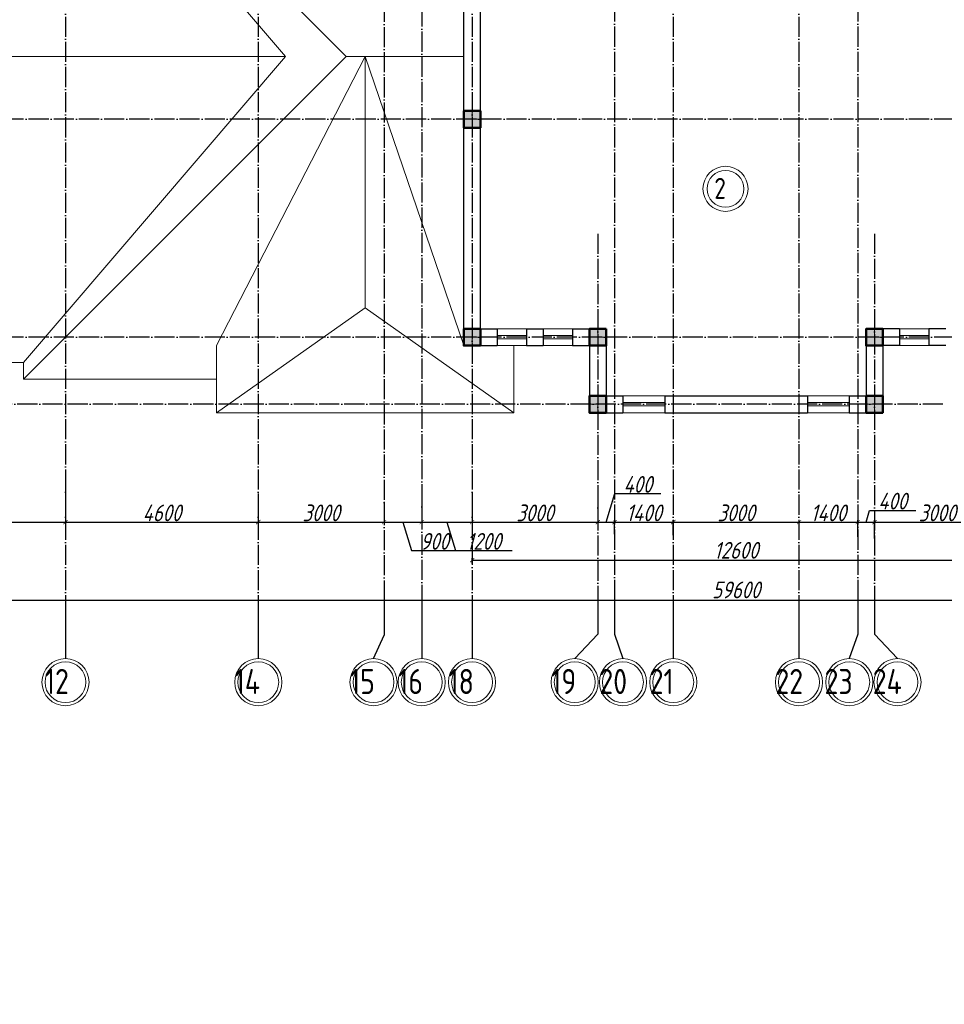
# Model space of a CAD drawing. Extents: x -4445 to 1909585, y 1860 to 289234.
# Tile 63 of 110: x 495824 to 517882, y 191713 to 215206. Entities that reach past the tile are written whole.
import ezdxf

# ---------------------------------------------------------------- set-up
doc = ezdxf.new("R2010")
doc.units = 0
doc.header["$LTSCALE"] = 0.5
doc.header["$MEASUREMENT"] = 0
doc.header["$PDMODE"] = 34
doc.header["$PDSIZE"] = 3
doc.linetypes.add('ACAD_ISO04W100', pattern=[30, 24, -3, 0, -3])
doc.layers.get('0').update_dxf_attribs({"linetype": 'CONTINUOUS', "lineweight": 18})
doc.layers.get('DEFPOINTS').update_dxf_attribs({"color": 2, "linetype": 'CONTINUOUS', "lineweight": 13})
doc.layers.add('kolonn', color=7, linetype='CONTINUOUS')
doc.layers.add('os', color=3, linetype='CONTINUOUS')
doc.styles.add('GOST', font='isocpeur.ttf')
doc.styles.add('Isocpeur', font='isocpeui.ttf', dxfattribs={"height": 250})
doc.styles.get("Standard").update_dxf_attribs({"font": 'spds.shx', "oblique": 15})
doc.dimstyles.new('ISO-25', dxfattribs={"dimtxt": 400, "dimasz": 100, "dimexe": 50, "dimexo": 50, "dimgap": 20, "dimtad": 1, "dimdec": 0, "dimtxsty": 'Standard', "dimblk": 'ARCHTICK', "dimcen": 20, "dimclrd": 1, "dimclre": 1, "dimadec": 0, "dimazin": 0, "dimtfac": 1, "dimtdec": 0, "dimtmove": 0, "dimatfit": 3, "dimldrblk": 'ARCHTICK', "dimfxl": 1, "dimarcsym": 0})

# ---------------------------------------------------------------- blocks, each defined once
blk = doc.blocks.new('ghsdd')
at = {"ltscale": 50}
h = blk.add_hatch(color=256, dxfattribs=at)
h.paths.add_polyline_path([(0, 200), (-200, 200), (-200, 0), (0, 0)])
h.paths.add_polyline_path([(200, 0), (200, 200), (0, 200), (0, 0)])
h.paths.add_polyline_path([(0, 0), (-200, 0), (-200, -200), (0, -200)])
h.paths.add_polyline_path([(0, 0), (0, -200), (200, -200), (200, 0)])
at = {"lineweight": 0}
for p, q in [((0, -374), (0, 374)), ((-374, 0), (374, 0))]:
    blk.add_line(p, q, dxfattribs=at)
at = {"lineweight": 50, "ltscale": 50}
blk.add_lwpolyline([(200, 200), (200, -200), (-200, -200), (-200, 200), (200, 200)], dxfattribs=at)
blk = doc.blocks.new('_ArchTick')
at = {"color": 0, "linetype": 'ByBlock', "const_width": 0.15}
blk.add_lwpolyline([(-0.5, -0.5), (0.5, 0.5)], dxfattribs=at)
blk = doc.blocks.new('*D2636')
at = {"color": 1, "lineweight": -2, "transparency": 16777216}
for p, q in [((492316, 203967), (492316, 203168)), ((496916, 204063), (496916, 203168)), ((492316, 203218), (496916, 203218))]:
    blk.add_line(p, q, dxfattribs=at)
at = {"layer": 'DEFPOINTS', "color": 0, "transparency": 16777216}
for p in [(492316, 204017), (496916, 204113), (496916, 203218)]:
    blk.add_point(p, dxfattribs=at)
at = {"color": 1, "lineweight": -2, "transparency": 16777216, "xscale": 100, "yscale": 100, "zscale": 100, "rotation": 180}
blk.add_blockref('_ArchTick', (492316, 203218), dxfattribs=at)
at = {"color": 1, "lineweight": -2, "transparency": 16777216, "xscale": 100, "yscale": 100, "zscale": 100}
blk.add_blockref('_ArchTick', (496916, 203218), dxfattribs=at)
at = {"color": 0, "transparency": 16777216, "insert": (494616, 203438), "char_height": 400, "attachment_point": 5}
blk.add_mtext('4600', dxfattribs=at)
blk = doc.blocks.new('*D2637')
at = {"color": 1, "lineweight": -2, "transparency": 16777216}
for p, q in [((496916, 204063), (496916, 203168)), ((501516, 203903), (501516, 203168)), ((496916, 203218), (501516, 203218))]:
    blk.add_line(p, q, dxfattribs=at)
at = {"layer": 'DEFPOINTS', "color": 0, "transparency": 16777216}
for p in [(496916, 204113), (501516, 203953), (501516, 203218)]:
    blk.add_point(p, dxfattribs=at)
at = {"color": 1, "lineweight": -2, "transparency": 16777216, "xscale": 100, "yscale": 100, "zscale": 100, "rotation": 180}
blk.add_blockref('_ArchTick', (496916, 203218), dxfattribs=at)
at = {"color": 1, "lineweight": -2, "transparency": 16777216, "xscale": 100, "yscale": 100, "zscale": 100}
blk.add_blockref('_ArchTick', (501516, 203218), dxfattribs=at)
at = {"color": 0, "transparency": 16777216, "insert": (499216, 203438), "char_height": 400, "attachment_point": 5}
blk.add_mtext('4600', dxfattribs=at)
blk = doc.blocks.new('*D2638')
at = {"color": 1, "lineweight": -2, "transparency": 16777216}
for p, q in [((501516, 203903), (501516, 203168)), ((504516, 203703), (504516, 203168)), ((501516, 203218), (504516, 203218))]:
    blk.add_line(p, q, dxfattribs=at)
at = {"layer": 'DEFPOINTS', "color": 0, "transparency": 16777216}
for p in [(501516, 203953), (504516, 203753), (504516, 203218)]:
    blk.add_point(p, dxfattribs=at)
at = {"color": 1, "lineweight": -2, "transparency": 16777216, "xscale": 100, "yscale": 100, "zscale": 100, "rotation": 180}
blk.add_blockref('_ArchTick', (501516, 203218), dxfattribs=at)
at = {"color": 1, "lineweight": -2, "transparency": 16777216, "xscale": 100, "yscale": 100, "zscale": 100}
blk.add_blockref('_ArchTick', (504516, 203218), dxfattribs=at)
at = {"color": 0, "transparency": 16777216, "insert": (503016, 203438), "char_height": 400, "attachment_point": 5}
blk.add_mtext('3000', dxfattribs=at)
blk = doc.blocks.new('*D2639')
at = {"color": 1, "lineweight": -2, "transparency": 16777216}
for p, q in [((504516, 203703), (504516, 203168)), ((505416, 203820), (505416, 203168)), ((504516, 203218), (505416, 203218)), ((504966, 203218), (505170, 202538)), ((505170, 202538), (506272, 202538))]:
    blk.add_line(p, q, dxfattribs=at)
at = {"layer": 'DEFPOINTS', "color": 0, "transparency": 16777216}
for p in [(504516, 203753), (505416, 203870), (505416, 203218)]:
    blk.add_point(p, dxfattribs=at)
at = {"color": 1, "lineweight": -2, "transparency": 16777216, "xscale": 100, "yscale": 100, "zscale": 100, "rotation": 180}
blk.add_blockref('_ArchTick', (504516, 203218), dxfattribs=at)
at = {"color": 1, "lineweight": -2, "transparency": 16777216, "xscale": 100, "yscale": 100, "zscale": 100}
blk.add_blockref('_ArchTick', (505416, 203218), dxfattribs=at)
at = {"color": 0, "transparency": 16777216, "insert": (505721, 202758), "char_height": 400, "attachment_point": 5}
blk.add_mtext('900', dxfattribs=at)
blk = doc.blocks.new('*D2640')
at = {"color": 1, "lineweight": -2, "transparency": 16777216}
for p, q in [((506616, 203937), (506616, 203168)), ((505416, 203820), (505416, 203168)), ((505416, 203218), (506616, 203218)), ((506016, 203218), (506220, 202538)), ((506220, 202538), (507574, 202538))]:
    blk.add_line(p, q, dxfattribs=at)
at = {"layer": 'DEFPOINTS', "color": 0, "transparency": 16777216}
for p in [(506616, 203987), (505416, 203870), (506616, 203218)]:
    blk.add_point(p, dxfattribs=at)
at = {"color": 1, "lineweight": -2, "transparency": 16777216, "xscale": 100, "yscale": 100, "zscale": 100, "rotation": 180}
blk.add_blockref('_ArchTick', (505416, 203218), dxfattribs=at)
at = {"color": 1, "lineweight": -2, "transparency": 16777216, "xscale": 100, "yscale": 100, "zscale": 100}
blk.add_blockref('_ArchTick', (506616, 203218), dxfattribs=at)
at = {"color": 0, "transparency": 16777216, "insert": (506897, 202758), "char_height": 400, "attachment_point": 5}
blk.add_mtext('1200', dxfattribs=at)
blk = doc.blocks.new('*D2641')
at = {"color": 1, "lineweight": -2, "transparency": 16777216}
for p, q in [((506616, 203937), (506616, 203168)), ((509616, 203851), (509616, 203168)), ((506616, 203218), (509616, 203218))]:
    blk.add_line(p, q, dxfattribs=at)
at = {"layer": 'DEFPOINTS', "color": 0, "transparency": 16777216}
for p in [(506616, 203987), (509616, 203901), (509616, 203218)]:
    blk.add_point(p, dxfattribs=at)
at = {"color": 1, "lineweight": -2, "transparency": 16777216, "xscale": 100, "yscale": 100, "zscale": 100, "rotation": 180}
blk.add_blockref('_ArchTick', (506616, 203218), dxfattribs=at)
at = {"color": 1, "lineweight": -2, "transparency": 16777216, "xscale": 100, "yscale": 100, "zscale": 100}
blk.add_blockref('_ArchTick', (509616, 203218), dxfattribs=at)
at = {"color": 0, "transparency": 16777216, "insert": (508116, 203438), "char_height": 400, "attachment_point": 5}
blk.add_mtext('3000', dxfattribs=at)
blk = doc.blocks.new('*D2642')
at = {"color": 1, "lineweight": -2, "transparency": 16777216}
for p, q in [((509616, 203851), (509616, 203168)), ((509816, 203218), (510020, 203898)), ((510020, 203898), (511120, 203898)), ((509616, 203218), (510016, 203218)), ((510016, 202930), (510016, 203268))]:
    blk.add_line(p, q, dxfattribs=at)
at = {"layer": 'DEFPOINTS', "color": 0, "transparency": 16777216}
for p in [(509616, 203901), (510016, 203218), (510016, 202880)]:
    blk.add_point(p, dxfattribs=at)
at = {"color": 1, "lineweight": -2, "transparency": 16777216, "xscale": 100, "yscale": 100, "zscale": 100, "rotation": 180}
blk.add_blockref('_ArchTick', (509616, 203218), dxfattribs=at)
at = {"color": 1, "lineweight": -2, "transparency": 16777216, "xscale": 100, "yscale": 100, "zscale": 100}
blk.add_blockref('_ArchTick', (510016, 203218), dxfattribs=at)
at = {"color": 0, "transparency": 16777216, "insert": (510570, 204118), "char_height": 400, "attachment_point": 5}
blk.add_mtext('400', dxfattribs=at)
blk = doc.blocks.new('*D2643')
at = {"color": 1, "lineweight": -2, "transparency": 16777216}
for p, q in [((510016, 202930), (510016, 203268)), ((510016, 203218), (511416, 203218)), ((511416, 202909), (511416, 203268))]:
    blk.add_line(p, q, dxfattribs=at)
at = {"layer": 'DEFPOINTS', "color": 0, "transparency": 16777216}
for p in [(511416, 203218), (510016, 202880), (511416, 202859)]:
    blk.add_point(p, dxfattribs=at)
at = {"color": 1, "lineweight": -2, "transparency": 16777216, "xscale": 100, "yscale": 100, "zscale": 100, "rotation": 180}
blk.add_blockref('_ArchTick', (510016, 203218), dxfattribs=at)
at = {"color": 1, "lineweight": -2, "transparency": 16777216, "xscale": 100, "yscale": 100, "zscale": 100}
blk.add_blockref('_ArchTick', (511416, 203218), dxfattribs=at)
at = {"color": 0, "transparency": 16777216, "insert": (510716, 203438), "char_height": 400, "attachment_point": 5}
blk.add_mtext('1400', dxfattribs=at)
blk = doc.blocks.new('*D2644')
at = {"color": 1, "lineweight": -2, "transparency": 16777216}
for p, q in [((511416, 202909), (511416, 203268)), ((511416, 203218), (514416, 203218)), ((514416, 202867), (514416, 203268))]:
    blk.add_line(p, q, dxfattribs=at)
at = {"layer": 'DEFPOINTS', "color": 0, "transparency": 16777216}
for p in [(514416, 203218), (511416, 202859), (514416, 202817)]:
    blk.add_point(p, dxfattribs=at)
at = {"color": 1, "lineweight": -2, "transparency": 16777216, "xscale": 100, "yscale": 100, "zscale": 100, "rotation": 180}
blk.add_blockref('_ArchTick', (511416, 203218), dxfattribs=at)
at = {"color": 1, "lineweight": -2, "transparency": 16777216, "xscale": 100, "yscale": 100, "zscale": 100}
blk.add_blockref('_ArchTick', (514416, 203218), dxfattribs=at)
at = {"color": 0, "transparency": 16777216, "insert": (512916, 203438), "char_height": 400, "attachment_point": 5}
blk.add_mtext('3000', dxfattribs=at)
blk = doc.blocks.new('*D2645')
at = {"color": 1, "lineweight": -2, "transparency": 16777216}
for p, q in [((514416, 202867), (514416, 203268)), ((514416, 203218), (515816, 203218)), ((515816, 202867), (515816, 203268))]:
    blk.add_line(p, q, dxfattribs=at)
at = {"layer": 'DEFPOINTS', "color": 0, "transparency": 16777216}
for p in [(515816, 203218), (514416, 202817), (515816, 202817)]:
    blk.add_point(p, dxfattribs=at)
at = {"color": 1, "lineweight": -2, "transparency": 16777216, "xscale": 100, "yscale": 100, "zscale": 100, "rotation": 180}
blk.add_blockref('_ArchTick', (514416, 203218), dxfattribs=at)
at = {"color": 1, "lineweight": -2, "transparency": 16777216, "xscale": 100, "yscale": 100, "zscale": 100}
blk.add_blockref('_ArchTick', (515816, 203218), dxfattribs=at)
at = {"color": 0, "transparency": 16777216, "insert": (515116, 203438), "char_height": 400, "attachment_point": 5}
blk.add_mtext('1400', dxfattribs=at)
blk = doc.blocks.new('*D2646')
at = {"color": 1, "lineweight": -2, "transparency": 16777216}
for p, q in [((516016, 203218), (516100, 203498)), ((516100, 203498), (517200, 203498)), ((515816, 202867), (515816, 203268)), ((515816, 203218), (516216, 203218)), ((516216, 202824), (516216, 203268))]:
    blk.add_line(p, q, dxfattribs=at)
at = {"layer": 'DEFPOINTS', "color": 0, "transparency": 16777216}
for p in [(516216, 203218), (515816, 202817), (516216, 202774)]:
    blk.add_point(p, dxfattribs=at)
at = {"color": 1, "lineweight": -2, "transparency": 16777216, "xscale": 100, "yscale": 100, "zscale": 100, "rotation": 180}
blk.add_blockref('_ArchTick', (515816, 203218), dxfattribs=at)
at = {"color": 1, "lineweight": -2, "transparency": 16777216, "xscale": 100, "yscale": 100, "zscale": 100}
blk.add_blockref('_ArchTick', (516216, 203218), dxfattribs=at)
at = {"color": 0, "transparency": 16777216, "insert": (516650, 203718), "char_height": 400, "attachment_point": 5}
blk.add_mtext('400', dxfattribs=at)
blk = doc.blocks.new('*D2647')
at = {"color": 1, "lineweight": -2, "transparency": 16777216}
for p, q in [((516216, 202824), (516216, 203268)), ((516216, 203218), (519216, 203218)), ((519216, 202697), (519216, 203268))]:
    blk.add_line(p, q, dxfattribs=at)
at = {"layer": 'DEFPOINTS', "color": 0, "transparency": 16777216}
for p in [(519216, 203218), (516216, 202774), (519216, 202647)]:
    blk.add_point(p, dxfattribs=at)
at = {"color": 1, "lineweight": -2, "transparency": 16777216, "xscale": 100, "yscale": 100, "zscale": 100, "rotation": 180}
blk.add_blockref('_ArchTick', (516216, 203218), dxfattribs=at)
at = {"color": 1, "lineweight": -2, "transparency": 16777216, "xscale": 100, "yscale": 100, "zscale": 100}
blk.add_blockref('_ArchTick', (519216, 203218), dxfattribs=at)
at = {"color": 0, "transparency": 16777216, "insert": (517716, 203438), "char_height": 400, "attachment_point": 5}
blk.add_mtext('3000', dxfattribs=at)
blk = doc.blocks.new('*D2378')
at = {"color": 1, "lineweight": -2, "transparency": 16777216}
for p, q in [((483116, 201675), (483116, 201308)), ((542716, 201675), (542716, 201308)), ((483116, 201358), (542716, 201358))]:
    blk.add_line(p, q, dxfattribs=at)
at = {"layer": 'DEFPOINTS', "color": 0, "transparency": 16777216}
for p in [(483116, 201725), (542716, 201725), (542716, 201358)]:
    blk.add_point(p, dxfattribs=at)
at = {"color": 1, "lineweight": -2, "transparency": 16777216, "xscale": 100, "yscale": 100, "zscale": 100, "rotation": 180}
blk.add_blockref('_ArchTick', (483116, 201358), dxfattribs=at)
at = {"color": 1, "lineweight": -2, "transparency": 16777216, "xscale": 100, "yscale": 100, "zscale": 100}
blk.add_blockref('_ArchTick', (542716, 201358), dxfattribs=at)
at = {"color": 0, "transparency": 16777216, "insert": (512916, 201601), "char_height": 400, "attachment_point": 5}
blk.add_mtext('59600', dxfattribs=at)
blk = doc.blocks.new('*D2711')
at = {"color": 1, "lineweight": -2, "transparency": 16777216}
for p, q in [((506616, 202231), (506616, 202360)), ((506616, 202310), (519216, 202310)), ((519216, 202231), (519216, 202360))]:
    blk.add_line(p, q, dxfattribs=at)
at = {"layer": 'DEFPOINTS', "color": 0, "transparency": 16777216}
for p in [(519216, 202310), (506616, 202181), (519216, 202181)]:
    blk.add_point(p, dxfattribs=at)
at = {"color": 1, "lineweight": -2, "transparency": 16777216, "xscale": 100, "yscale": 100, "zscale": 100, "rotation": 180}
blk.add_blockref('_ArchTick', (506616, 202310), dxfattribs=at)
at = {"color": 1, "lineweight": -2, "transparency": 16777216, "xscale": 100, "yscale": 100, "zscale": 100}
blk.add_blockref('_ArchTick', (519216, 202310), dxfattribs=at)
at = {"color": 0, "transparency": 16777216, "insert": (512916, 202545), "char_height": 400, "attachment_point": 5}
blk.add_mtext('12600', dxfattribs=at)

msp = doc.modelspace()

# ---------------------------------------------------------------- linework, layer by layer
for p, q in [((495915.854, 222028.622), (503615.854, 214328.622)), ((495915.854, 221628.622), (502162.492, 214328.622)), ((474315.854, 214328.622), (502162.492, 214328.622)), ((495915.854, 206628.622), (503615.854, 214328.622)), ((495915.854, 207028.622), (502162.492, 214328.622)), ((500515.854, 207428.622), (504065.854, 214328.622)), ((503615.854, 214328.622), (506415.854, 214328.622)), ((504065.854, 208328.622), (504065.854, 214328.622)), ((504065.854, 214328.622), (506415.854, 207428.622)), ((500515.854, 205828.622), (504065.854, 208328.622)), ((507615.854, 205828.622), (504065.854, 208328.622)), ((500515.854, 207428.622), (500515.854, 205828.622)), ((507615.854, 207428.622), (507615.854, 205828.622)), ((482115.854, 207028.622), (495915.854, 207028.622)), ((495915.854, 207028.622), (495915.854, 206628.622)), ((495915.854, 206628.622), (500515.854, 206628.622)), ((500515.854, 205828.622), (507615.854, 205828.622))]:
    msp.add_line(p, q)
at = {"lineweight": 30}
for p, q in [((506415.854, 207428.622), (506415.854, 217278.622)), ((506815.854, 207828.622), (506815.854, 215628.622)), ((506815.854, 207828.622), (507215.854, 207828.622)), ((507215.854, 207828.622), (507215.854, 207428.622)), ((507915.854, 207828.622), (507915.854, 207428.622)), ((507915.854, 207828.622), (508315.854, 207828.622)), ((508315.854, 207828.622), (508315.854, 207428.622)), ((509015.854, 207828.622), (509015.854, 207428.622)), ((509015.854, 207828.622), (509815.854, 207828.622)), ((509815.854, 207828.622), (509815.854, 206228.622)), ((516015.854, 207828.622), (516015.854, 206228.622)), ((516815.854, 207828.622), (516015.854, 207828.622)), ((516815.854, 207828.622), (516815.854, 207428.622)), ((517915.854, 207828.622), (517515.854, 207828.622)), ((517515.854, 207828.622), (517515.854, 207428.622)), ((506415.854, 207428.622), (507215.854, 207428.622)), ((507915.854, 207428.622), (508315.854, 207428.622)), ((509015.854, 207428.622), (509415.854, 207428.622)), ((509415.854, 207428.622), (509415.854, 205828.622)), ((516415.854, 207428.622), (516415.854, 205828.622)), ((516815.854, 207428.622), (516415.854, 207428.622)), ((517915.854, 207428.622), (517515.854, 207428.622)), ((509815.854, 206228.622), (510215.854, 206228.622)), ((510215.854, 206228.622), (510215.854, 205828.622)), ((511215.854, 206228.622), (511215.854, 205828.622)), ((511215.854, 206228.622), (514615.854, 206228.622)), ((514615.854, 206228.622), (514615.854, 205828.622)), ((515615.854, 206228.622), (515615.854, 205828.622)), ((515615.854, 206228.622), (516015.854, 206228.622)), ((509415.854, 205828.622), (510215.854, 205828.622)), ((511215.854, 205828.622), (514615.854, 205828.622)), ((515615.854, 205828.622), (516415.854, 205828.622))]:
    msp.add_line(p, q, dxfattribs=at)
at = {"color": 1}
for p, q in [((507215.854, 207828.622), (507915.854, 207828.622)), ((509015.854, 207828.622), (508315.854, 207828.622)), ((516815.854, 207828.622), (517515.854, 207828.622)), ((507215.854, 207668.622), (507915.854, 207668.622)), ((507915.854, 207588.622), (507215.854, 207588.622)), ((509015.854, 207668.622), (508315.854, 207668.622)), ((508315.854, 207588.622), (509015.854, 207588.622)), ((516815.854, 207668.622), (517515.854, 207668.622)), ((517515.854, 207588.622), (516815.854, 207588.622)), ((507915.854, 207428.622), (507215.854, 207428.622)), ((508315.854, 207428.622), (509015.854, 207428.622)), ((517515.854, 207428.622), (516815.854, 207428.622)), ((511215.854, 206228.622), (510215.854, 206228.622)), ((511215.854, 206068.622), (510215.854, 206068.622)), ((514615.854, 206228.622), (515615.854, 206228.622)), ((514615.854, 206068.622), (515615.854, 206068.622)), ((510215.854, 205988.622), (511215.854, 205988.622)), ((510215.854, 205828.622), (511215.854, 205828.622)), ((515615.854, 205988.622), (514615.854, 205988.622)), ((515615.854, 205828.622), (514615.854, 205828.622))]:
    msp.add_line(p, q, dxfattribs=at)
for radius in [537.019, 437.019]:
    msp.add_circle((512662.459, 211170.057), radius, dxfattribs=at)
at = {"layer": 'os', "color": 3, "linetype": 'ACAD_ISO04W100', "ltscale": 40}
for p, q in [((496915.854, 262684.873), (496915.854, 201461.156)), ((501515.854, 262684.873), (501515.854, 201461.156)), ((506615.854, 262684.873), (506615.854, 201461.156)), ((511415.854, 262684.873), (511415.854, 201461.156)), ((514415.854, 262684.873), (514415.854, 201461.156)), ((505415.854, 241925.876), (505415.854, 201461.156)), ((504515.854, 237234.531), (504515.854, 201461.156)), ((510015.854, 237243.916), (510015.854, 201461.156)), ((515815.854, 237243.916), (515815.854, 201461.156)), ((522320.787, 212828.622), (467065.931, 212828.622)), ((509615.854, 210100.085), (509615.854, 201461.156)), ((516215.854, 210100.085), (516215.854, 201461.156)), ((522320.787, 207628.622), (467065.931, 207628.622)), ((517848.994, 206028.622), (467065.931, 206028.622))]:
    msp.add_line(p, q, dxfattribs=at)
at = {"layer": 'os', "color": 0}
for p, q in [((496915.854, 201461.156), (496915.854, 199961.156)), ((501515.854, 201461.156), (501515.854, 199961.156)), ((504515.854, 201461.156), (504515.854, 200521.227)), ((505415.854, 201461.156), (505415.854, 199961.156)), ((506615.854, 201461.156), (506615.854, 199961.156)), ((509615.854, 201461.156), (509615.854, 200542.573)), ((510015.854, 201461.156), (510015.854, 200542.573)), ((511415.854, 201461.156), (511415.854, 199961.156)), ((514415.854, 201461.156), (514415.854, 199961.156)), ((515815.854, 201461.156), (515815.854, 200542.573)), ((516215.854, 201461.156), (516215.854, 200542.573)), ((504265.854, 199961.156), (504515.854, 200521.227))]:
    msp.add_line(p, q, dxfattribs=at)
for points in [[(509065.854, 199961.156), (509615.854, 200542.573)], [(510015.854, 200542.573), (510215.854, 199961.156)], [(515815.854, 200542.573), (515615.854, 199961.156)], [(516765.854, 199961.156), (516215.854, 200542.573)]]:
    msp.add_lwpolyline(points, dxfattribs=at)
at = {"layer": 'os', "color": 0, "lineweight": 0}
for centre, radius in [((496915.854, 199398.656), 562.5), ((501515.854, 199398.656), 562.5), ((504265.854, 199398.656), 562.5), ((505415.854, 199398.656), 562.5), ((506615.854, 199398.656), 562.5), ((509065.854, 199398.656), 562.5), ((510215.854, 199398.656), 562.5), ((511415.854, 199398.656), 562.5), ((514415.854, 199398.656), 562.5), ((515615.854, 199398.656), 562.5), ((516765.854, 199398.656), 562.5), ((496915.854, 199398.656), 487.5), ((501515.854, 199398.656), 487.5), ((504265.854, 199398.656), 487.5), ((505415.854, 199398.656), 487.5), ((506615.854, 199398.656), 487.5), ((509065.854, 199398.656), 487.5), ((510215.854, 199398.656), 487.5), ((511415.854, 199398.656), 487.5), ((514415.854, 199398.656), 487.5), ((515615.854, 199398.656), 487.5), ((516765.854, 199398.656), 487.5)]:
    msp.add_circle(centre, radius, dxfattribs=at)

# ---------------------------------------------------------------- block references
at = {"layer": 'kolonn'}
for p in [(506615.854, 212828.622), (506615.854, 207628.622), (509615.854, 207628.622), (516215.854, 207628.622), (509615.854, 206028.622), (516215.854, 206028.622)]:
    msp.add_blockref('ghsdd', p, dxfattribs=at)

# ---------------------------------------------------------------- texts
at = {"color": 1}
msp.add_text('2', height=500, dxfattribs=at).set_placement((512396.062, 210930.518))
at = {"ltscale": 50}
for s, p in [('12', (496424.818, 199114.997)), ('14', (500953.36, 199114.997)), ('15', (503703.36, 199114.997)), ('16', (504853.36, 199114.997)), ('18', (506053.36, 199114.997)), ('19', (508503.36, 199114.997)), ('20', (509653.36, 199114.997)), ('21', (510853.36, 199114.997)), ('22', (513853.36, 199114.997)), ('23', (515026.237, 199114.997)), ('24', (516176.237, 199114.997))]:
    msp.add_text(s, height=600, dxfattribs=at).set_placement(p)
at = {"color": 7, "lineweight": 50, "char_height": 250, "attachment_point": 4, "style": 'Isocpeur'}
for s, insert, width in [('\\pi697.72727;{\\C0;Ведомость рабочих чертежей основного \\P\\pi3150.85227;комплекта}', (137865.356, 214414.276), 8000), ('\\pi2991.4444;{\\C0;Ссылочные документы}', (139553.599, 203614.276), 9505.04788), ('\\pi1614.42682;{\\C0;ШНК 2.04.01-2022}', (133558.647, 202789.276), 5994.95212), ('\\pi2752.61864;{\\C0;Прилагаемые документы}', (139553.599, 201264.584), 9505.04788), ('\\pi163.06818;{\\C0;Основные показатели систем водоснабжения и \\P\\pi2964.29924;канализации}', (139390.71, 198649.49), 8000), ('\\pi1511.83712;{\\C0;Расчетный расход}', (140598.134, 196925.739), 6000), ('\\pi1098.33333;{\\W0.8;\\C0;Наименование\\P\\pi1480.37879;системы}', (133598.134, 196325.739), 4000)]:
    msp.add_mtext(s, dxfattribs=dict(at, insert=insert, width=width))
at = {"ltscale": 100, "insert": (152636, 214359.8), "char_height": 250, "width": 19702, "attachment_point": 1, "line_spacing_factor": 0.85, "style": 'GOST'}
msp.add_mtext('\\pi1800;Проект разработан на основании чертежей АС и расстановки технологического оборудования, с учетом требований соответствующих нормативных документов, задания на проектирования и технических условий №270/4-1729  от 16.06.2023 года, выданных АО "Тошкент шахар сув таъминоты"\\PИсходные данные:\\P\\pi0;^I^I^IТехническо-экономические показатели:\\P1.^I Площадь застройки -{\\fISOCPEUR|b0|i1|c204|p34;2852,84}  м2\\P2.^IСтроительный объём  -20360.80 м3\\P3.^IПросадочность - I типа\\P4.^IСейсмичность - 8 баллов\\P^I^I^IПожарная безопасность:\\P1.^IКласс ответственности здания......................................................II\\P2.^IСтепень огнестойкости здания......................................................II\\P3.^IКласс по функциональной пожарной опасности.....................Ф1.1\\P\\pi1800;Проектом предусмотрено строительство системы водоснабжения и водоотведения.{\\C1;\\P}^I^I{\\LХолодное водоснабжение.}\\P\\pi0;^IХолодное водоснабжение принято хозяйственно-питьевое Источником хозяйственно бытового водопровода служит  наружная сеть водопровода. \\P^IГарантированный напор - 1,0 атм.\\P^IХолодное водоснабжение принято хозяйственно-питьевое с отдельной противопожарной линией. Количество вводов - один. Хозяйственно-бытовая сеть водоснабжения - тупиковая. Ввод выполняется из оцинкованных стальных обыкновенных водогазопроводных труб ∅50 мм по ГОСТ 3262-75. \\P^IМагистральный трубопровод (лежак),  стояки и подводки воды к санитарно-техническим приборам выполняются из полипропиленовых труб PP-R PN10. Магистральный трубопровод прокладываются под потолком техподполья. Стояки прокладываются скрыто в шахтах совместно со стояками канализации. Подводка труб к сан-тех приборам выполняется скрыто в штробах. Каждый стояк и поэтажное ответвление имеет свою запорную арматуру. Перед заделкой штроб необходимо провести гидравлическое испытание трубопроводов.\\P^IДля учета водопотребления установлен ультразвуковой счетчик воды с модулем передачи данных.\\P^I^I{\\LПротивопожарный водопровод. \\P}^IПротивопожарная сеть - принята тупиковой. Противопожарный водопровод выполняется из стальных электросварных труб ∅57мм мм.  Внутреннее пожаротушение осуществляется пожарными кранами ∅50 мм, диаметр спрыска наконечника пожарного ствола - 16 мм, длина рукавов - 20 м. Пожарные краны размещаются в специальных шкафах навесного ШПК-320Н и встраиваемого типа ШПК-320В размерами 1300х540х300 (ВхШхГ). Каждый пожарный шкаф оснащается двумя порошковыми огнетушителями ОП-5.\\P^IРасход воды на внутреннее пожаротушение составляет в одну струю по 2,6 л/сек. \\P^IСтальные трубопроводы окрашиваются масляной краской за 2 раза. \\P^IРасход воды на наружнее пожаротушение составляет 20 л/сек и осуществляется от пожарных гидрантов существующей городской сети водопровода.\\P^I^I{\\LГорячее водоснабжение. }\\P^IГорячее водоснабжение принято циркуляционным - от вертикальных накопительных бойлеров косвенного нагрева с контуром подключения солнечных коллекторов. Основным источником тепла для бойлеров ГВС служит тепловая сеть. Трубопроводы горячего водоснабжения выполняются из и PP-RCT труб  PN20. Магистральные циркуляционные трубопроводы прокладываются открыто под потолком цокольного этажа. Подводки к сан-тех приборам прокладываются аналогично подводящим трубопроводам холодного водоснабжения. Альтернативным источником тепла для бойлеров в теплое время года и в ясную погоду служат солнечные коллекторы, устанавливаемые на кровле здания. Монтаж и точный угол наклона коллекторов выполнить по требованиям изготовителя водонагревателей. Допускается установка коллекторов отличной от проекта в соответствии с требованиями завода- изготовителя. Трубопроводы теплоснабжения выполняются из медных труб. \\P^IТеплоносителем для солнечных коллекторов служит водный раствор гликоля (антифриз). нормальной работы контура теплоснабжения и горячего водоснабжения устанавливаются циркуляционные насосы (1 раб. 1 резервный), а также контроллер управления гелиосистемой.\\P^IВсе трубопроводы, прокладываемые по чердаку, а также трубопроводны горячего водоснабжения и циркуляции (за исключение подводок к сантехприборам) покрваются теплоизоячцйионными материалами.\\P^I^I{\\LКанализация}\\P^IВ проекте принята самотёчная система хозяйственно-бытовой канализации. Внутренние сети канализации К1 выполняются из безнапорных полипропиленовых труб ∅50-110мм. Трубы канализации прокладываются под потолком цокольного этажа, а также частично открыто по стенам. \\P^IСтояки прокладываются в шахтах. Все санитарно-технические приборы оборудуются гидравлическими затворам - сифонами. \\P^IВыпуски канализации  выводятся к смотровым колодцам.\\P^IРасчетные расходы определены согласно ШНК 2.04.01-2022. "Внутренний водопровод и канализация зданий."  ', dxfattribs=at)

# ---------------------------------------------------------------- dimensions: what is measured, and where the dimension line sits
for base, p1, p2, picture, middle in [((510015.854, 203217.863), (509615.854, 203900.637), (510015.854, 202880.423), '*D2642', (510039.854, 204117.863)), ((496915.854, 203217.863), (492315.854, 204017.208), (496915.854, 204113.13), '*D2636', (494615.854, 203437.863)), ((501515.854, 203217.863), (496915.854, 204113.13), (501515.854, 203953.26), '*D2637', (499215.854, 203437.863)), ((504515.854, 203217.863), (501515.854, 203953.26), (504515.854, 203753.187), '*D2638', (503015.854, 203437.863)), ((506615.854, 203217.863), (505415.854, 203869.931), (506615.854, 203986.674), '*D2640', (506239.854, 202757.863)), ((509615.854, 203217.863), (506615.854, 203986.674), (509615.854, 203900.637), '*D2641', (508115.854, 203437.863)), ((516215.854, 203217.863), (515815.854, 202816.658), (516215.854, 202774.149), '*D2646', (516119.854, 203717.863)), ((505415.854, 203217.863), (504515.854, 203753.187), (505415.854, 203869.931), '*D2639', (505189.854, 202757.863)), ((511415.854, 203217.863), (510015.854, 202880.423), (511415.854, 202859.167), '*D2643', (510715.854, 203437.863)), ((514415.854, 203217.863), (511415.854, 202859.167), (514415.854, 202816.658), '*D2644', (512915.854, 203437.863)), ((515815.854, 203217.863), (514415.854, 202816.658), (515815.854, 202816.658), '*D2645', (515115.854, 203437.863)), ((519215.854, 203217.863), (516215.854, 202774.149), (519215.854, 202646.738), '*D2647', (517715.854, 203437.863))]:
    dim = msp.add_linear_dim(base=base, p1=p1, p2=p2, dimstyle='ISO-25', override={"dimtmove": 1})
    dim.commit()
    dim.dimension.update_dxf_attribs({"geometry": picture, "text_midpoint": middle})
for base, p1, p2, picture, middle in [((519215.854, 202310.004), (506615.854, 202180.981), (519215.854, 202180.981), '*D2711', (512915.854, 202545.497)), ((542715.854, 201358.158), (483115.854, 201725.102), (542715.854, 201725.102), '*D2378', (512915.854, 201601.308))]:
    dim = msp.add_linear_dim(base=base, p1=p1, p2=p2, dimstyle='ISO-25')
    dim.commit()
    dim.dimension.update_dxf_attribs({"geometry": picture, "text_midpoint": middle})

doc.saveas('drawing.dxf')
